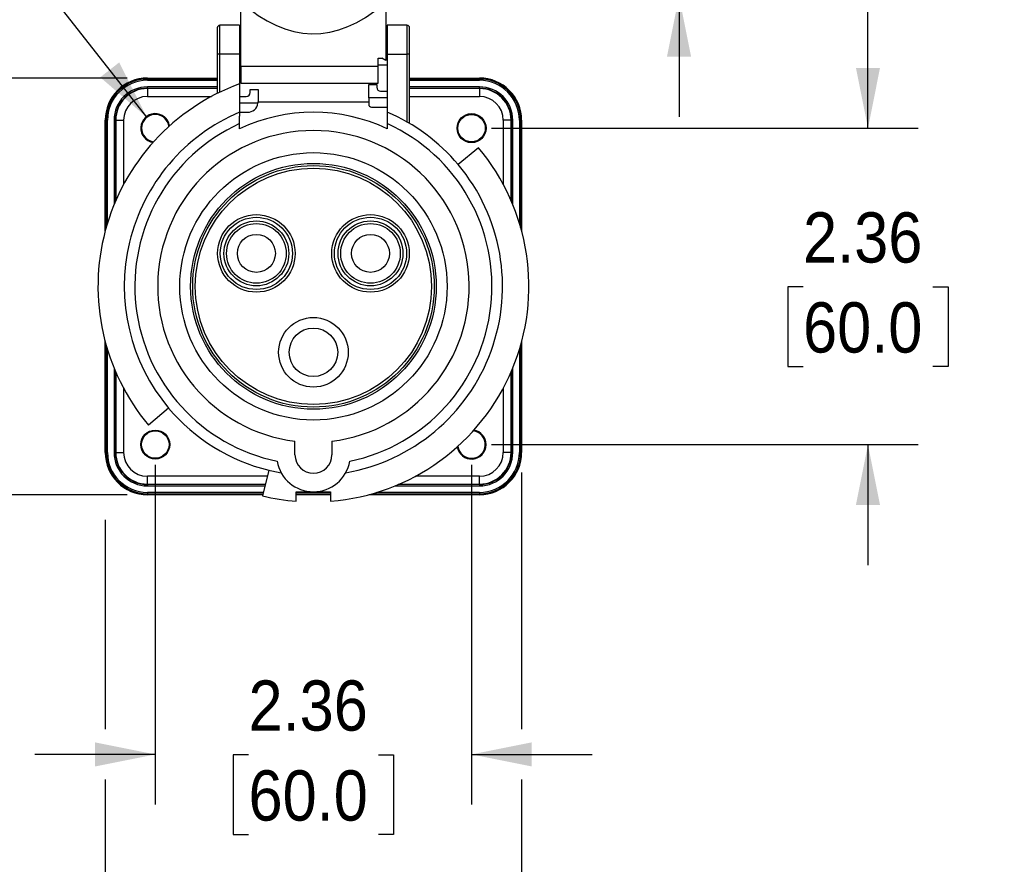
# Model space of a CAD drawing. Header units: inches. Extents: x 0 to 33, y 0 to 25.5.
# Tile 3 of 16: x 3.9 to 11.3, y 8.7 to 15. Entities that reach past the tile are written whole.
import ezdxf

# ---------------------------------------------------------------- set-up
doc = ezdxf.new("R2010")
doc.units = ezdxf.units.IN
doc.header["$LTSCALE"] = 3
doc.header["$MEASUREMENT"] = 0
doc.linetypes.add('SLD-Solid', pattern=[0])
doc.layers.add('DIMENSIONS', color=140, linetype='SLD-Solid', lineweight=25)
doc.styles.add('SLDTEXTSTYLE0', font='GOTHIC.TTF', dxfattribs={"width": 0.913})
doc.dimstyles.new('SLDDIMSTYLE0', dxfattribs={"dimtxt": 0.375, "dimasz": 0.45, "dimexe": 0, "dimexo": 0.0625, "dimgap": 0.09375, "dimtad": 0, "dimtih": 1, "dimtoh": 1, "dimrnd": 1e-09, "dimzin": 12, "dimdsep": 46, "dimtxsty": 'SLDTEXTSTYLE0', "dimsah": 1, "dimcen": 0.09, "dimadec": 0, "dimazin": 3, "dimtfac": 1, "dimtmove": 0, "dimatfit": 0, "dimfxl": 0, "dimfrac": 2, "dimtolj": 1, "dimtzin": 12, "dimarcsym": 0})
doc.dimstyles.new('SLDDIMSTYLE2', dxfattribs={"dimtxt": 0.375, "dimasz": 0.45, "dimexe": 0, "dimexo": 0.0625, "dimgap": 0.09375, "dimtad": 0, "dimtih": 1, "dimtoh": 1, "dimrnd": 1e-09, "dimzin": 0, "dimdsep": 46, "dimtxsty": 'SLDTEXTSTYLE0', "dimsah": 1, "dimcen": 0, "dimadec": 0, "dimazin": 0, "dimtfac": 1, "dimtofl": 0, "dimtmove": 0, "dimatfit": 3, "dimfxl": 0, "dimfrac": 2, "dimtolj": 1, "dimtzin": 12, "dimarcsym": 0})

# ---------------------------------------------------------------- blocks, each defined once
blk = doc.blocks.new('_D')
at = {"layer": 'DIMENSIONS'}
for p, q in [((10.2677, 14.2047), (10.2677, 15.1047)), ((7.4569, 14.2047), (10.6427, 14.2047)), ((9.7828, 13.0207), (9.6685, 13.0207)), ((9.6685, 13.0207), (9.6685, 12.4254)), ((10.7526, 13.0207), (10.8668, 13.0207)), ((10.8668, 13.0207), (10.8668, 12.4254)), ((9.6685, 12.4254), (9.7828, 12.4254)), ((10.8668, 12.4254), (10.7526, 12.4254)), ((7.4569, 11.8424), (10.6427, 11.8424)), ((10.2677, 11.8424), (10.2677, 10.9424))]:
    blk.add_line(p, q, dxfattribs=at)
for points in [[(10.2677, 14.2047), (10.3577, 14.6547), (10.1777, 14.6547)], [(10.2677, 11.8424), (10.1777, 11.3924), (10.3577, 11.3924)]]:
    blk.add_solid(points, dxfattribs=at)
at = {"layer": 'DIMENSIONS', "char_height": 0.375, "attachment_point": 1, "style": 'SLDTEXTSTYLE0'}
for s, insert in [('2.36', (9.7828, 13.5759)), ('60.0', (9.7828, 12.9044))]:
    blk.add_mtext(s, dxfattribs=dict(at, insert=insert))
blk = doc.blocks.new('_D_1')
at = {"layer": 'DIMENSIONS'}
for p, q in [((4.9447, 11.6924), (4.9447, 9.1546)), ((7.3069, 11.6924), (7.3069, 9.1546)), ((4.9447, 9.5296), (4.0447, 9.5296)), ((5.6409, 9.5268), (5.5266, 9.5268)), ((5.5266, 9.5268), (5.5266, 8.9315)), ((6.6107, 9.5268), (6.725, 9.5268)), ((6.725, 9.5268), (6.725, 8.9315)), ((7.3069, 9.5296), (8.2069, 9.5296)), ((5.5266, 8.9315), (5.6409, 8.9315)), ((6.725, 8.9315), (6.6107, 8.9315))]:
    blk.add_line(p, q, dxfattribs=at)
for points in [[(4.9447, 9.5296), (4.4947, 9.6196), (4.4947, 9.4396)], [(7.3069, 9.5296), (7.7569, 9.4396), (7.7569, 9.6196)]]:
    blk.add_solid(points, dxfattribs=at)
at = {"layer": 'DIMENSIONS', "char_height": 0.375, "attachment_point": 1, "style": 'SLDTEXTSTYLE0'}
for s, insert in [('2.36', (5.6409, 10.0819)), ('60.0', (5.6409, 9.4105))]:
    blk.add_mtext(s, dxfattribs=dict(at, insert=insert))
blk = doc.blocks.new('_D_2')
at = {"layer": 'DIMENSIONS'}
for p, q in [((2.3856, 14.5787), (2.3856, 15.4787)), ((4.7356, 14.5787), (2.0106, 14.5787)), ((1.9007, 13.0207), (1.7865, 13.0207)), ((1.7865, 13.0207), (1.7865, 12.4254)), ((2.8705, 13.0207), (2.9848, 13.0207)), ((2.9848, 13.0207), (2.9848, 12.4254)), ((1.7865, 12.4254), (1.9007, 12.4254)), ((2.9848, 12.4254), (2.8705, 12.4254)), ((4.7356, 11.4684), (2.0106, 11.4684)), ((2.3856, 11.4684), (2.3856, 10.5684))]:
    blk.add_line(p, q, dxfattribs=at)
for points in [[(2.3856, 14.5787), (2.4756, 15.0287), (2.2956, 15.0287)], [(2.3856, 11.4684), (2.2956, 11.0184), (2.4756, 11.0184)]]:
    blk.add_solid(points, dxfattribs=at)
at = {"layer": 'DIMENSIONS', "char_height": 0.375, "attachment_point": 1, "style": 'SLDTEXTSTYLE0'}
for s, insert in [('3.11', (1.9007, 13.5759)), ('79.0', (1.9007, 12.9044))]:
    blk.add_mtext(s, dxfattribs=dict(at, insert=insert))
blk = doc.blocks.new('_D_3')
at = {"layer": 'DIMENSIONS'}
for p, q in [((7.6809, 11.6334), (7.6809, 9.7171)), ((4.5707, 11.2809), (4.5707, 9.7171)), ((4.5707, 9.3421), (4.5707, 7.0286)), ((7.6809, 9.3421), (7.6809, 7.0286)), ((4.5707, 7.4036), (3.6707, 7.4036)), ((5.6409, 7.4008), (5.5266, 7.4008)), ((5.5266, 7.4008), (5.5266, 6.8055)), ((6.6107, 7.4008), (6.725, 7.4008)), ((6.725, 7.4008), (6.725, 6.8055)), ((7.6809, 7.4036), (8.5809, 7.4036)), ((5.5266, 6.8055), (5.6409, 6.8055)), ((6.725, 6.8055), (6.6107, 6.8055))]:
    blk.add_line(p, q, dxfattribs=at)
for points in [[(4.5707, 7.4036), (4.1207, 7.4936), (4.1207, 7.3136)], [(7.6809, 7.4036), (8.1309, 7.3136), (8.1309, 7.4936)]]:
    blk.add_solid(points, dxfattribs=at)
at = {"layer": 'DIMENSIONS', "char_height": 0.375, "attachment_point": 1, "style": 'SLDTEXTSTYLE0'}
for s, insert in [('3.11', (5.6409, 7.956)), ('79.0', (5.6409, 7.2845))]:
    blk.add_mtext(s, dxfattribs=dict(at, insert=insert))
blk = doc.blocks.new('_D_4')
at = {"layer": 'DIMENSIONS'}
for p, q in [((9.6066, 17.2746), (8.8566, 17.2746)), ((8.8566, 17.2746), (8.8566, 16.2125)), ((10.2019, 17.2718), (10.0876, 17.2718)), ((10.0876, 17.2718), (10.0876, 16.6765)), ((11.1717, 17.2718), (11.2859, 17.2718)), ((11.2859, 17.2718), (11.2859, 16.6765)), ((10.0876, 16.6765), (10.2019, 16.6765)), ((11.2859, 16.6765), (11.1717, 16.6765)), ((7.4471, 16.2125), (9.2316, 16.2125)), ((8.1262, 15.1889), (9.2316, 15.1889)), ((8.8566, 15.1889), (8.8566, 14.2889))]:
    blk.add_line(p, q, dxfattribs=at)
for points in [[(8.8566, 16.2125), (8.9466, 16.6625), (8.7666, 16.6625)], [(8.8566, 15.1889), (8.7666, 14.7389), (8.9466, 14.7389)]]:
    blk.add_solid(points, dxfattribs=at)
at = {"layer": 'DIMENSIONS', "char_height": 0.375, "attachment_point": 1, "style": 'SLDTEXTSTYLE0'}
for s, insert in [('1.02', (10.2019, 17.827)), ('26.0', (10.2019, 17.1555))]:
    blk.add_mtext(s, dxfattribs=dict(at, insert=insert))
blk = doc.blocks.new('_D_6')
at = {"layer": 'DIMENSIONS'}
for p, q in [((1.2544, 16.5376), (1.1402, 16.5376)), ((1.1402, 16.5376), (1.1402, 15.9423)), ((1.9471, 16.5376), (2.0614, 16.5376)), ((2.0614, 16.5376), (2.0614, 15.9423)), ((3.1185, 16.5376), (2.3685, 16.5376)), ((4.8816, 14.2853), (3.1185, 16.5376)), ((1.1402, 15.9423), (1.2544, 15.9423)), ((2.0614, 15.9423), (1.9471, 15.9423))]:
    blk.add_line(p, q, dxfattribs=at)
blk.add_solid([(4.8816, 14.2853), (4.6751, 14.6951), (4.5333, 14.5841)], dxfattribs=at)
at = {"layer": 'DIMENSIONS', "char_height": 0.375, "attachment_point": 1, "style": 'SLDTEXTSTYLE0'}
for s, insert in [('%%c', (0.8331, 17.0928)), ('0.20', (1.3987, 17.0928)), ('5.2', (1.2544, 16.4213))]:
    blk.add_mtext(s, dxfattribs=dict(at, insert=insert))

msp = doc.modelspace()

# ---------------------------------------------------------------- linework, layer by layer
for p, q in [((5.5845, 14.6679), (5.5845, 15.1495)), ((6.6671, 15.1299), (6.6671, 14.7083)), ((5.4073, 14.9527), (5.4073, 14.7558)), ((5.5746, 14.9724), (5.427, 14.9724)), ((5.427, 14.7558), (5.427, 14.9724)), ((5.5746, 14.9724), (5.5746, 14.7558)), ((6.8246, 14.9724), (6.677, 14.9724)), ((6.677, 14.9724), (6.677, 14.7558)), ((6.8246, 14.9724), (6.8246, 14.7558)), ((6.8443, 14.7558), (6.8443, 14.9527)), ((5.5845, 14.8346), (5.5746, 14.8346)), ((6.677, 14.8346), (6.6671, 14.8346)), ((5.4073, 14.7558), (5.4073, 14.4635)), ((5.427, 14.7558), (5.4073, 14.7558)), ((5.5746, 14.7558), (5.427, 14.7558)), ((5.427, 14.4732), (5.427, 14.7558)), ((5.5746, 14.7558), (5.5746, 14.5355)), ((6.6081, 14.7277), (6.6356, 14.7277)), ((6.6081, 14.6679), (6.6081, 14.7277)), ((6.6671, 14.7083), (6.6356, 14.7277)), ((6.677, 14.7558), (6.677, 14.3241)), ((6.677, 14.7558), (6.8246, 14.7558)), ((6.8443, 14.7558), (6.8246, 14.7558)), ((6.8246, 14.7558), (6.8246, 14.251)), ((6.8443, 14.2395), (6.8443, 14.7558)), ((5.5746, 14.6771), (5.5845, 14.6771)), ((5.5845, 14.6679), (6.6081, 14.6679)), ((5.5845, 14.6679), (5.5845, 14.5393)), ((6.6081, 14.6771), (6.677, 14.6771)), ((6.6081, 14.5393), (6.6081, 14.6679)), ((4.8856, 14.5713), (4.8856, 14.5787)), ((4.8856, 14.5787), (5.4073, 14.5787)), ((4.8856, 14.5615), (4.8856, 14.5713)), ((5.4073, 14.5713), (4.8856, 14.5713)), ((4.8856, 14.5615), (5.4073, 14.5615)), ((6.8443, 14.5787), (7.366, 14.5787)), ((7.366, 14.5713), (6.8443, 14.5713)), ((6.8443, 14.5615), (7.366, 14.5615)), ((7.366, 14.5787), (7.366, 14.5713)), ((7.366, 14.5615), (7.366, 14.5713)), ((4.8856, 14.503), (4.8856, 14.5128)), ((5.4073, 14.5128), (4.8856, 14.5128)), ((4.8856, 14.4999), (4.8856, 14.503)), ((4.8856, 14.503), (5.4073, 14.503)), ((4.8856, 14.4999), (4.8856, 14.4409)), ((5.4073, 14.4999), (4.8856, 14.4999)), ((5.5746, 14.5355), (5.5746, 14.324)), ((5.5845, 14.5393), (6.6081, 14.5393)), ((5.6534, 14.4704), (5.6534, 14.4921)), ((5.6534, 14.4921), (5.7124, 14.4921)), ((5.7124, 14.4921), (5.7124, 14.4015)), ((6.5392, 14.5314), (6.5982, 14.5314)), ((6.5392, 14.4301), (6.5392, 14.5314)), ((6.5982, 14.5314), (6.5982, 14.5098)), ((7.366, 14.5128), (6.8443, 14.5128)), ((6.8443, 14.503), (7.366, 14.503)), ((7.366, 14.4999), (6.8443, 14.4999)), ((7.366, 14.503), (7.366, 14.5128)), ((7.366, 14.503), (7.366, 14.4999)), ((7.366, 14.4999), (7.366, 14.4409)), ((4.8856, 14.4409), (5.3636, 14.4409)), ((5.5746, 14.4409), (5.6238, 14.4409)), ((6.677, 14.4301), (6.5392, 14.4301)), ((6.5392, 14.4301), (6.5392, 14.3818)), ((6.6278, 14.4802), (6.677, 14.4802)), ((6.8443, 14.4409), (7.366, 14.4409)), ((5.7117, 14.3907), (5.5746, 14.3907)), ((6.5392, 14.3981), (5.7123, 14.3981)), ((6.5589, 14.3621), (6.677, 14.3621)), ((5.5746, 14.3228), (5.6337, 14.3228)), ((4.5707, 14.2637), (4.578, 14.2637)), ((4.5707, 13.4374), (4.5707, 14.2637)), ((4.5878, 14.2637), (4.578, 14.2637)), ((4.578, 14.2637), (4.578, 13.464)), ((4.5878, 13.4972), (4.5878, 14.2637)), ((4.6464, 14.2637), (4.6366, 14.2637)), ((4.6366, 14.2637), (4.6366, 13.6334)), ((4.6464, 14.2637), (4.6494, 14.2637)), ((4.6464, 13.6568), (4.6464, 14.2637)), ((4.6494, 14.2637), (4.6494, 13.6639)), ((4.6494, 14.2637), (4.7085, 14.2637)), ((4.7085, 13.7857), (4.7085, 14.2637)), ((5.5746, 14.2001), (5.5746, 14.238)), ((6.677, 14.238), (6.677, 14.2001)), ((7.6022, 14.2637), (7.5431, 14.2637)), ((7.5431, 14.2637), (7.5431, 13.7857)), ((7.6022, 13.6639), (7.6022, 14.2637)), ((7.6052, 14.2637), (7.6022, 14.2637)), ((7.6052, 14.2637), (7.615, 14.2637)), ((7.6052, 14.2637), (7.6052, 13.6568)), ((7.615, 13.6334), (7.615, 14.2637)), ((7.6638, 14.2637), (7.6736, 14.2637)), ((7.6638, 14.2637), (7.6638, 13.4972)), ((7.6809, 14.2637), (7.6736, 14.2637)), ((7.6736, 13.464), (7.6736, 14.2637)), ((7.6809, 14.2637), (7.6809, 13.4374)), ((7.358, 14.0586), (7.2072, 13.9321)), ((4.5707, 11.7834), (4.5707, 12.6097)), ((4.578, 12.5831), (4.578, 11.7834)), ((7.6736, 11.7834), (7.6736, 12.5831)), ((7.6809, 12.6097), (7.6809, 11.7834)), ((4.5878, 11.7834), (4.5878, 12.5499)), ((7.6638, 12.5499), (7.6638, 11.7834)), ((4.6366, 12.4137), (4.6366, 11.7834)), ((4.6464, 11.7834), (4.6464, 12.3903)), ((4.6494, 12.3832), (4.6494, 11.7834)), ((7.6022, 11.7834), (7.6022, 12.3832)), ((7.6052, 12.3903), (7.6052, 11.7834)), ((7.615, 11.7834), (7.615, 12.4137)), ((4.7085, 11.7834), (4.7085, 12.2614)), ((7.5431, 12.2614), (7.5431, 11.7834)), ((5.0444, 12.115), (4.8936, 11.9885)), ((5.988, 11.7657), (5.988, 11.8684)), ((6.2636, 11.8684), (6.2636, 11.7657)), ((4.5707, 11.7834), (4.578, 11.7834)), ((4.578, 11.7834), (4.5878, 11.7834)), ((4.6366, 11.7834), (4.6464, 11.7834)), ((4.6464, 11.7834), (4.6494, 11.7834)), ((4.6494, 11.7834), (4.7085, 11.7834)), ((7.6022, 11.7834), (7.5431, 11.7834)), ((7.6052, 11.7834), (7.6022, 11.7834)), ((7.6052, 11.7834), (7.615, 11.7834)), ((7.6638, 11.7834), (7.6736, 11.7834)), ((7.6809, 11.7834), (7.6736, 11.7834)), ((5.7924, 11.6511), (5.7459, 11.4598)), ((4.8856, 11.5472), (4.8856, 11.6062)), ((5.7815, 11.6062), (4.8856, 11.6062)), ((4.8856, 11.5472), (5.7671, 11.5472)), ((4.8856, 11.5441), (4.8856, 11.5472)), ((6.7661, 11.5472), (7.366, 11.5472)), ((7.366, 11.6062), (6.888, 11.6062)), ((7.366, 11.5472), (7.366, 11.6062)), ((7.366, 11.5441), (7.366, 11.5472)), ((4.8856, 11.5441), (4.8856, 11.5343)), ((5.7664, 11.5441), (4.8856, 11.5441)), ((4.8856, 11.5343), (5.764, 11.5343)), ((4.8856, 11.4856), (4.8856, 11.4758)), ((5.7522, 11.4856), (4.8856, 11.4856)), ((4.8856, 11.4684), (4.8856, 11.4758)), ((4.8856, 11.4758), (5.7498, 11.4758)), ((5.9979, 11.4194), (5.9979, 11.4901)), ((5.9979, 11.4901), (6.1258, 11.4901)), ((6.2538, 11.4856), (5.9979, 11.4856)), ((5.9979, 11.4758), (6.2538, 11.4758)), ((6.1258, 11.4901), (6.2538, 11.4901)), ((6.2538, 11.4901), (6.2538, 11.4194)), ((6.5663, 11.4758), (7.366, 11.4758)), ((7.366, 11.4856), (6.5995, 11.4856)), ((6.7356, 11.5343), (7.366, 11.5343)), ((7.366, 11.5441), (6.7591, 11.5441)), ((7.366, 11.5441), (7.366, 11.5343)), ((7.366, 11.4856), (7.366, 11.4758)), ((7.366, 11.4684), (7.366, 11.4758)), ((5.748, 11.4684), (4.8856, 11.4684)), ((6.2538, 11.4684), (5.9979, 11.4684)), ((7.366, 11.4684), (6.5397, 11.4684))]:
    msp.add_line(p, q)
for centre, radius in [((7.3069, 14.2047), 0.1083), ((7.3069, 14.2047), 0.1067), ((7.3069, 14.2047), 0.1024), ((6.1258, 13.0236), 0.998), ((6.1258, 13.0236), 0.9173), ((6.1258, 13.0236), 0.9017), ((6.1258, 13.0236), 0.8821), ((5.6996, 13.2696), 0.2892), ((5.6996, 13.2696), 0.2696), ((6.552, 13.2696), 0.2892), ((6.552, 13.2696), 0.2696), ((5.6996, 13.2696), 0.2422), ((5.6996, 13.2696), 0.2227), ((6.552, 13.2696), 0.2422), ((6.552, 13.2696), 0.2227), ((5.6996, 13.2696), 0.1417), ((6.552, 13.2696), 0.1417), ((6.1258, 12.5314), 0.2598), ((6.1258, 12.5314), 0.1811), ((4.9447, 11.8424), 0.1083), ((4.9447, 11.8424), 0.1067), ((4.9447, 11.8424), 0.1024)]:
    msp.add_circle(centre, radius)
for centre, radius, start, end in [((5.427, 14.9527), 0.0197, 90, 180), ((6.8246, 14.9527), 0.0197, 0, 90), ((4.8856, 14.2637), 0.315, 90, 180), ((4.8856, 14.2637), 0.3076, 90, 180), ((4.8856, 14.2637), 0.2978, 90, 180), ((7.366, 14.2637), 0.315, 0, 90), ((7.366, 14.2637), 0.3076, 0, 90), ((7.366, 14.2637), 0.2978, 0, 90), ((6.1258, 13.0236), 1.6093, 110.02973, 220.02979), ((4.8856, 14.2637), 0.2491, 90, 180), ((4.8856, 14.2637), 0.2392, 90, 180), ((4.8856, 14.2637), 0.2362, 90, 180), ((6.6278, 14.5098), 0.0295, 180, 270), ((7.366, 14.2637), 0.2491, 0, 90), ((7.366, 14.2637), 0.2392, 0, 90), ((7.366, 14.2637), 0.2362, 0, 90), ((4.8856, 14.2637), 0.1772, 90, 180), ((5.6238, 14.4704), 0.0295, 270, 0), ((7.366, 14.2637), 0.1772, 0, 90), ((5.6337, 14.4015), 0.0787, 270, 352.1311), ((5.6337, 14.4015), 0.0787, 352.1311, 0), ((6.5589, 14.3818), 0.0197, 180, 270), ((6.1258, 13.0236), 1.4124, 112.96968, 220.03394), ((4.9447, 14.2047), 0.1083, 9.10919, 260.89081), ((4.9447, 14.2047), 0.1067, 8.55068, 180), ((4.9447, 14.2047), 0.1024, 6.94435, 180), ((6.1258, 13.0236), 1.2992, 64.89728, 115.10272), ((6.1258, 13.0236), 1.4124, 40.03394, 67.03032), ((6.1258, 13.0236), 1.3337, 114.41131, 258.25833), ((4.9447, 14.2047), 0.1067, 180, 261.44932), ((4.9447, 14.2047), 0.1024, 180, 263.05565), ((6.1258, 13.0236), 1.3337, 281.74167, 65.58869), ((6.1258, 13.0236), 1.1634, 276.80227, 263.19773), ((6.1258, 13.0236), 1.6093, 274.56087, 40.02979), ((6.1258, 13.0236), 1.4124, 279.82101, 40.03394), ((6.1258, 13.0236), 1.4124, 220.03394, 256.34481), ((7.3069, 11.8424), 0.1067, 188.55068, 81.44932), ((7.3069, 11.8424), 0.1024, 186.94435, 83.05565), ((7.3069, 11.8424), 0.1083, 0, 80.89081), ((7.3069, 11.8424), 0.1083, 189.10919, 0), ((4.8856, 11.7834), 0.315, 180, 270), ((4.8856, 11.7834), 0.3076, 180, 270), ((4.8856, 11.7834), 0.2978, 180, 270), ((4.8856, 11.7834), 0.2491, 180, 270), ((4.8856, 11.7834), 0.2392, 180, 270), ((4.8856, 11.7834), 0.2362, 180, 270), ((4.8856, 11.7834), 0.1772, 180, 270), ((7.366, 11.7834), 0.1772, 270, 0), ((7.366, 11.7834), 0.2362, 270, 0), ((7.366, 11.7834), 0.2392, 270, 0), ((7.366, 11.7834), 0.2491, 270, 0), ((7.366, 11.7834), 0.2978, 270, 0), ((7.366, 11.7834), 0.3076, 270, 0), ((7.366, 11.7834), 0.315, 270, 0), ((6.1258, 11.7657), 0.2756, 190.00524, 349.99476), ((6.1258, 11.7657), 0.1378, 180, 0), ((6.1258, 13.0236), 1.4124, 256.34481, 260.17899), ((6.1258, 13.0236), 1.6093, 256.34481, 265.43998)]:
    msp.add_arc(centre, radius, start, end)
msp.add_ellipse((6.1258, 18.123), major_axis=(0, 3.2136), ratio=0.4441, start_param=2.752542, end_param=3.514162)
for points in [[(5.5746, 14.324), (5.5746, 14.3137), (5.5746, 14.3036), (5.5746, 14.2937)], [(5.5746, 14.238), (5.5746, 14.2562), (5.5746, 14.2748), (5.5746, 14.2937)], [(6.677, 14.324), (6.677, 14.2945), (6.677, 14.2659), (6.677, 14.238)]]:
    msp.add_open_spline(points, degree=3)

# ---------------------------------------------------------------- dimensions: what is measured, and where the dimension line sits
at = {"layer": 'DIMENSIONS'}
for base, p1, p2, picture, middle in [((8.8566, 16.2125), (7.9762, 15.1889), (7.2971, 16.2125), '_D_4', (8.8566, 17.2746)), ((2.3856, 11.4684), (4.8856, 14.5787), (4.8856, 11.4684), '_D_2', (2.3856, 13.0236)), ((10.2677, 11.8424), (7.3069, 14.2047), (7.3069, 11.8424), '_D', (10.2677, 13.0236))]:
    dim = msp.add_linear_dim(base=base, p1=p1, p2=p2, angle=90, dimstyle='SLDDIMSTYLE0', dxfattribs=at)
    dim.commit()
    dim.dimension.update_dxf_attribs({"geometry": picture, "text_midpoint": middle, "dimtype": 160})
dim = msp.add_diameter_dim_2p(p1=(5.0078, 14.1241), p2=(4.8816, 14.2853), dimstyle='SLDDIMSTYLE2', dxfattribs=at)
dim.commit()
dim.dimension.update_dxf_attribs({"geometry": '_D_6', "text_midpoint": (1.6008, 16.5376), "dimtype": 163})
for base, p1, p2, picture, middle in [((7.3069, 9.5296), (4.9447, 11.8424), (7.3069, 11.8424), '_D_1', (6.1258, 9.5296)), ((7.6809, 7.4036), (4.5707, 11.7834), (7.6809, 11.7834), '_D_3', (6.1258, 7.4036))]:
    dim = msp.add_linear_dim(base=base, p1=p1, p2=p2, dimstyle='SLDDIMSTYLE0', dxfattribs=at)
    dim.commit()
    dim.dimension.update_dxf_attribs({"geometry": picture, "text_midpoint": middle, "dimtype": 160})

doc.saveas('drawing.dxf')
